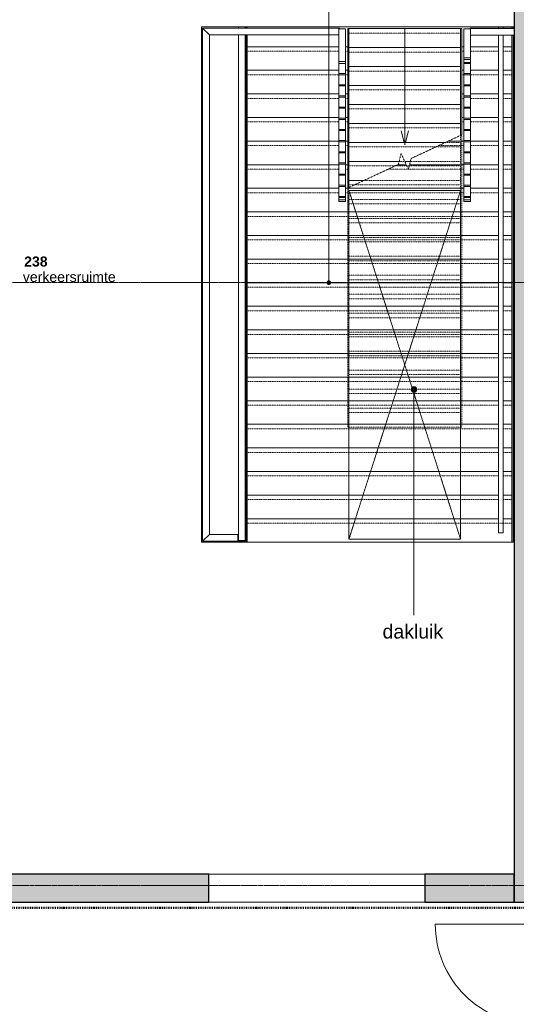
# Model space of a CAD drawing. Header units: millimetres. Extents: x 24169 to 70836, y -5250 to 32049.
# Tile 42 of 46: x 47321 to 51768, y 15135 to 23955. Entities that reach past the tile are written whole.
import ezdxf

# ---------------------------------------------------------------- set-up
doc = ezdxf.new("R2010")
doc.units = ezdxf.units.MM
for name, pattern in [('Dash dot', [15.875, 6.35, -4.7625, 0, -4.7625]), ('dash fine', [1.06, 0.53, -0.53]), ('Hidden', [7.14375, 4.7625, -2.38125]), ('stramien', [22.225, 12.7, -3.175, 3.175, -3.175])]:
    doc.linetypes.add(name, pattern=pattern)
doc.layers.add('00_Algemeen', color=7, linetype='Continuous', lineweight=9, true_color=0x00a600)
for name, color, linetype, lineweight in [('00_Algemeen-50', 7, 'Continuous', 9), ('22_Metselwerk', 7, 'Continuous', 18), ('30_Kozijnen-ramen-deuren', 7, 'Continuous', 9), ('32_Trappen en balustraden', 7, 'Continuous', 9), ('42_Dekvloeren en vloersystemen', 7, 'Continuous', 9), ('Up Arrows', 7, 'Continuous', 9)]:
    doc.layers.add(name, color=color, linetype=linetype, lineweight=lineweight)
doc.styles.add('Arial_1', font='arial.ttf', dxfattribs={"height": 125})
doc.styles.add('Arial_5', font='arial.ttf', dxfattribs={"height": 90})
doc.styles.add('Arial_B', font='arialbd.ttf', dxfattribs={"height": 90})
doc.dimstyles.new('00_AEE_maatvoering_2_5mm', dxfattribs={"dimscale": 304.8, "dimtxt": 127.532425, "dimasz": 0.459318, "dimexe": 0.246063, "dimexo": 0.0625, "dimgap": 0, "dimtad": 1, "dimdec": 0, "dimzin": 0, "dimdsep": 46, "dimtxsty": 'Arial_1', "dimblk1": 'DOTSMALL', "dimblk2": 'DOTSMALL', "dimsah": 1, "dimcen": 0.09, "dimdle": 0.246063, "dimazin": 0, "dimtfac": 1, "dimtdec": 4, "dimtix": 1, "dimtmove": 0, "dimatfit": 3, "dimfxl": 0.246063, "dimfxlon": 1, "dimtvp": 1, "dimtolj": 1, "dimtzin": 0, "dimarcsym": 2})

# ---------------------------------------------------------------- blocks, each defined once
blk = doc.blocks.new('Direct Shape - Basic Wall_NLRS_22_WA_beton prefab 250_gen_AT_800430-1202336-02 tweede verdieping - C')
at = {"layer": '22_Metselwerk', "lineweight": 9}
h = blk.add_hatch(color=256, dxfattribs=at)
h.paths.add_polyline_path([(10850, 125), (2484, 125), (2484, -125), (10850, -125)])
h.paths.add_polyline_path([(950, 125), (0, 125), (0, -125), (950, -125)])
at = {"layer": '22_Metselwerk', "lineweight": 30}
for p, q in [((10850, -125), (10850, 125)), ((2484, -125), (10850, -125))]:
    blk.add_line(p, q, dxfattribs=at)
blk = doc.blocks.new('Direct Shape - Basic Wall_NLRS_22_WA_beton prefab 250_gen_AT_800432-1202338-02 tweede verdieping - C')
at = {"layer": '22_Metselwerk', "lineweight": 9}
h = blk.add_hatch(color=256, dxfattribs=at)
h.paths.add_polyline_path([(2734, 125), (2734, -125), (5450, -125), (5450, 125), (4281.4, 125)])
h.paths.add_polyline_path([(0, 125), (0, -125), (800, -125), (800, 125)])
at = {"layer": '22_Metselwerk', "lineweight": 30}
for p, q in [((800, 125), (0, 125)), ((0, 125), (0, -125)), ((800, -125), (800, 125)), ((2734, 125), (2734, -125)), ((5450, 125), (2734, 125)), ((5450, -125), (5450, 125)), ((0, -125), (800, -125)), ((2734, -125), (5450, -125))]:
    blk.add_line(p, q, dxfattribs=at)
blk = doc.blocks.new('2410-10368 v1 - IFC-model constructie _zonder onderbouw_ _MM21228__ifc-1-02 tweede verdieping - C')
at = {"layer": '22_Metselwerk', "lineweight": 9}
for name, p, rotation in [('Direct Shape - Basic Wall_NLRS_22_WA_beton prefab 250_gen_AT_800430-1202336-02 tweede verdieping - C', (21625, 26900), 270), ('Direct Shape - Basic Wall_NLRS_22_WA_beton prefab 250_gen_AT_800432-1202338-02 tweede verdieping - C', (21500, 16175), 180)]:
    blk.add_blockref(name, p, dxfattribs=dict(at, rotation=rotation))
blk = doc.blocks.new('Railing - staal 10x60-4884645-02 tweede verdieping - C')
at = {"layer": '32_Trappen en balustraden'}
for p, q in [((-30, 5), (-30, 0)), ((30, 5), (25, 5)), ((30, 0), (30, 5))]:
    blk.add_line(p, q, dxfattribs=at)
blk = doc.blocks.new('Railing - staal 10x60-V1-02 tweede verdieping - C')
at = {"layer": '32_Trappen en balustraden'}
for p, q in [((21.9, -5), (30, -5)), ((30, -5), (30, 0))]:
    blk.add_line(p, q, dxfattribs=at)
blk = doc.blocks.new('Railing - Railing-1025878-02 tweede verdieping - C')
at = {"layer": '32_Trappen en balustraden'}
for p, q in [((18770, 23820.7), (18710, 23880.7)), ((18710, 23880.7), (18710, 19285)), ((19930, 23880.7), (18710, 23880.7)), ((18770, 19345), (18770, 23820.7)), ((18770, 23820.7), (19930, 23820.7)), ((19930, 23880.7), (19930, 23872.6)), ((18770, 19345), (18710, 19285)), ((19025, 19345), (18770, 19345)), ((19025, 19345), (19025, 19285)), ((18710, 19285), (19025, 19285))]:
    blk.add_line(p, q, dxfattribs=at)
for name, p, rotation in [('Railing - staal 10x60-V1-02 tweede verdieping - C', (19930, 23850.7), 89.9999999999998), ('Railing - staal 10x60-4884645-02 tweede verdieping - C', (19025, 19315), 270)]:
    blk.add_blockref(name, p, dxfattribs=dict(rotation=rotation))
blk = doc.blocks.new('Railing - staal 10x60-4884666-02 tweede verdieping - C')
at = {"layer": '32_Trappen en balustraden'}
for p, q in [((30, 5), (21.9, 5)), ((30, -5), (30, 5)), ((25, -5), (30, -5))]:
    blk.add_line(p, q, dxfattribs=at)
blk = doc.blocks.new('Railing - staal 10x60-V49-02 tweede verdieping - C')
at = {"layer": '32_Trappen en balustraden'}
for p, q in [((30, 5), (25, 5)), ((30, 0), (30, 5))]:
    blk.add_line(p, q, dxfattribs=at)
blk = doc.blocks.new('Railing - staal 10x60-V50-02 tweede verdieping - C')
at = {"layer": '32_Trappen en balustraden'}
for p, q in [((30, 5), (25, 5)), ((30, -5), (30, 5)), ((25, -5), (30, -5))]:
    blk.add_line(p, q, dxfattribs=at)
blk = doc.blocks.new('Railing - Railing-4277767-02 tweede verdieping - C')
at = {"layer": '32_Trappen en balustraden'}
for p, q in [((21110, 23872.6), (21110, 23875.7)), ((21500, 23875.7), (21110, 23875.7)), ((21110, 23815.7), (21500, 23815.7)), ((21202.5, 23880.7), (21115, 23880.7)), ((21300, 23880.7), (21212.5, 23880.7)), ((21397.5, 23880.7), (21310, 23880.7)), ((21495, 23880.7), (21407.5, 23880.7))]:
    blk.add_line(p, q, dxfattribs=at)
at = {"rotation": 90}
for name, p in [('Railing - staal 10x60-4884666-02 tweede verdieping - C', (21110, 23850.7)), ('Railing - staal 10x60-V50-02 tweede verdieping - C', (21207.5, 23850.7)), ('Railing - staal 10x60-V50-02 tweede verdieping - C', (21305, 23850.7)), ('Railing - staal 10x60-V50-02 tweede verdieping - C', (21402.5, 23850.7)), ('Railing - staal 10x60-V49-02 tweede verdieping - C', (21500, 23850.7))]:
    blk.add_blockref(name, p, dxfattribs=at)
blk = doc.blocks.new('34_AEE_balustrade naar dakluik2 - 34_AEE_balustrade naar dakluik-5072586-02 tweede verdieping - C')
at = {"layer": '30_Kozijnen-ramen-deuren'}
for p, q in [((19930, 23582.1), (19930, 23872.6)), ((19930, 23872.6), (19990, 23872.6)), ((19990, 23872.6), (19990, 23582.1)), ((19930, 23472.6), (19930, 23562.6)), ((19990, 23562.6), (19990, 23472.6)), ((19930, 23372.6), (19930, 23462.6)), ((19990, 23462.6), (19990, 23372.6)), ((19930, 23272.6), (19930, 23362.6)), ((19990, 23362.6), (19990, 23272.6)), ((19930, 23172.6), (19930, 23262.6)), ((19990, 23262.6), (19990, 23172.6)), ((19930, 23072.6), (19930, 23162.6)), ((19990, 23162.6), (19990, 23072.6)), ((19930, 22972.6), (19930, 23062.6)), ((19990, 23062.6), (19990, 22972.6)), ((19930, 22872.6), (19930, 22962.6)), ((19990, 22962.6), (19990, 22872.6)), ((19930, 22772.6), (19930, 22862.6)), ((19990, 22862.6), (19990, 22772.6)), ((19930, 22672.6), (19930, 22762.6)), ((19990, 22762.6), (19990, 22672.6)), ((19930, 22572.6), (19930, 22662.6)), ((19990, 22662.6), (19990, 22572.6)), ((19930, 22472.6), (19930, 22562.6)), ((19990, 22562.6), (19990, 22472.6)), ((19930, 22372.6), (19930, 22462.6)), ((19990, 22462.6), (19990, 22372.6)), ((19930, 22341.9), (19930, 22362.6)), ((19990, 22362.6), (19990, 22341.9))]:
    blk.add_line(p, q, dxfattribs=at)
at = {"layer": '30_Kozijnen-ramen-deuren', "lineweight": 18}
for p, q in [((19930, 23582.1), (19930, 23562.6)), ((19990, 23582.1), (19930, 23582.1)), ((19930, 23562.6), (19990, 23562.6)), ((19990, 23562.6), (19990, 23582.1)), ((19930, 23472.6), (19930, 23462.6)), ((19990, 23472.6), (19930, 23472.6)), ((19930, 23462.6), (19990, 23462.6)), ((19990, 23462.6), (19990, 23472.6)), ((19930, 23372.6), (19930, 23362.6)), ((19990, 23372.6), (19930, 23372.6)), ((19930, 23362.6), (19990, 23362.6)), ((19990, 23362.6), (19990, 23372.6)), ((19930, 23272.6), (19930, 23262.6)), ((19990, 23272.6), (19930, 23272.6)), ((19930, 23262.6), (19990, 23262.6)), ((19990, 23262.6), (19990, 23272.6)), ((19930, 23172.6), (19930, 23162.6)), ((19990, 23172.6), (19930, 23172.6)), ((19930, 23162.6), (19990, 23162.6)), ((19990, 23162.6), (19990, 23172.6)), ((19930, 23072.6), (19930, 23062.6)), ((19990, 23072.6), (19930, 23072.6)), ((19930, 23062.6), (19990, 23062.6)), ((19990, 23062.6), (19990, 23072.6)), ((19930, 22972.6), (19930, 22962.6)), ((19990, 22972.6), (19930, 22972.6)), ((19930, 22962.6), (19990, 22962.6)), ((19990, 22962.6), (19990, 22972.6)), ((19930, 22872.6), (19930, 22862.6)), ((19990, 22872.6), (19930, 22872.6)), ((19930, 22862.6), (19990, 22862.6)), ((19990, 22862.6), (19990, 22872.6)), ((19930, 22772.6), (19930, 22762.6)), ((19990, 22772.6), (19930, 22772.6)), ((19930, 22762.6), (19990, 22762.6)), ((19990, 22762.6), (19990, 22772.6)), ((19930, 22672.6), (19930, 22662.6)), ((19990, 22672.6), (19930, 22672.6)), ((19990, 22662.6), (19990, 22672.6)), ((19930, 22662.6), (19990, 22662.6)), ((19930, 22572.6), (19930, 22562.6)), ((19990, 22572.6), (19930, 22572.6)), ((19930, 22562.6), (19990, 22562.6)), ((19990, 22562.6), (19990, 22572.6)), ((19930, 22472.6), (19930, 22462.6)), ((19990, 22472.6), (19930, 22472.6)), ((19930, 22462.6), (19990, 22462.6)), ((19990, 22462.6), (19990, 22472.6)), ((19930, 22372.6), (19930, 22362.6)), ((19990, 22372.6), (19930, 22372.6)), ((19930, 22362.6), (19990, 22362.6)), ((19930, 22341.9), (19930, 22328.2)), ((19990, 22341.9), (19930, 22341.9)), ((19930, 22328.2), (19990, 22328.2)), ((19990, 22362.6), (19990, 22372.6)), ((19990, 22328.2), (19990, 22341.9))]:
    blk.add_line(p, q, dxfattribs=at)
blk = doc.blocks.new('30_AEE_VO_draairichting - 30_AEE_VO_draairichting-8193446-02 tweede verdieping - C')
at = {"layer": '30_Kozijnen-ramen-deuren'}
blk.add_line((-450, -900), (-450, 0), dxfattribs=at)
blk.add_arc((-450, 0), 900, 270, 0, dxfattribs=at)
blk = doc.blocks.new('34_AEE_balustrade naar dakluik1 - 34_AEE_balustrade naar dakluik-8043698-02 tweede verdieping - C')
at = {"layer": '30_Kozijnen-ramen-deuren'}
for p, q in [((21050, 23872.6), (21110, 23872.6)), ((21050, 23613.8), (21050, 23872.6)), ((21110, 23872.6), (21110, 23613.8)), ((21050, 23572.6), (21050, 23600.1)), ((21050, 23472.6), (21050, 23562.6)), ((21110, 23600.1), (21110, 23572.6)), ((21110, 23562.6), (21110, 23472.6)), ((21050, 23372.6), (21050, 23462.6)), ((21110, 23462.6), (21110, 23372.6)), ((21050, 23272.6), (21050, 23362.6)), ((21110, 23362.6), (21110, 23272.6)), ((21050, 23172.6), (21050, 23262.6)), ((21110, 23262.6), (21110, 23172.6)), ((21050, 23072.6), (21050, 23162.6)), ((21110, 23162.6), (21110, 23072.6)), ((21050, 22972.6), (21050, 23062.6)), ((21110, 23062.6), (21110, 22972.6)), ((21050, 22872.6), (21050, 22962.6)), ((21110, 22962.6), (21110, 22872.6)), ((21050, 22772.6), (21050, 22862.6)), ((21110, 22862.6), (21110, 22772.6)), ((21050, 22672.6), (21050, 22762.6)), ((21110, 22762.6), (21110, 22672.6)), ((21050, 22572.6), (21050, 22662.6)), ((21110, 22662.6), (21110, 22572.6)), ((21050, 22472.6), (21050, 22562.6)), ((21110, 22562.6), (21110, 22472.6)), ((21050, 22372.6), (21050, 22462.6)), ((21110, 22462.6), (21110, 22372.6)), ((21050, 22341.9), (21050, 22362.6)), ((21110, 22362.6), (21110, 22341.9))]:
    blk.add_line(p, q, dxfattribs=at)
at = {"layer": '30_Kozijnen-ramen-deuren', "lineweight": 18}
for p, q in [((21110, 23613.8), (21050, 23613.8)), ((21050, 23613.8), (21050, 23600.1)), ((21050, 23600.1), (21110, 23600.1)), ((21110, 23572.6), (21050, 23572.6)), ((21050, 23572.6), (21050, 23562.6)), ((21050, 23562.6), (21110, 23562.6)), ((21110, 23600.1), (21110, 23613.8)), ((21110, 23562.6), (21110, 23572.6)), ((21110, 23472.6), (21050, 23472.6)), ((21050, 23472.6), (21050, 23462.6)), ((21050, 23462.6), (21110, 23462.6)), ((21110, 23462.6), (21110, 23472.6)), ((21110, 23372.6), (21050, 23372.6)), ((21050, 23372.6), (21050, 23362.6)), ((21050, 23362.6), (21110, 23362.6)), ((21110, 23362.6), (21110, 23372.6)), ((21110, 23272.6), (21050, 23272.6)), ((21050, 23272.6), (21050, 23262.6)), ((21050, 23262.6), (21110, 23262.6)), ((21110, 23262.6), (21110, 23272.6)), ((21110, 23172.6), (21050, 23172.6)), ((21050, 23172.6), (21050, 23162.6)), ((21050, 23162.6), (21110, 23162.6)), ((21110, 23162.6), (21110, 23172.6)), ((21110, 23072.6), (21050, 23072.6)), ((21050, 23072.6), (21050, 23062.6)), ((21050, 23062.6), (21110, 23062.6)), ((21110, 23062.6), (21110, 23072.6)), ((21110, 22972.6), (21050, 22972.6)), ((21050, 22972.6), (21050, 22962.6)), ((21050, 22962.6), (21110, 22962.6)), ((21110, 22962.6), (21110, 22972.6)), ((21110, 22872.6), (21050, 22872.6)), ((21050, 22872.6), (21050, 22862.6)), ((21050, 22862.6), (21110, 22862.6)), ((21110, 22862.6), (21110, 22872.6)), ((21110, 22772.6), (21050, 22772.6)), ((21050, 22772.6), (21050, 22762.6)), ((21050, 22762.6), (21110, 22762.6)), ((21110, 22762.6), (21110, 22772.6)), ((21110, 22672.6), (21050, 22672.6)), ((21050, 22672.6), (21050, 22662.6)), ((21110, 22662.6), (21110, 22672.6)), ((21050, 22662.6), (21110, 22662.6)), ((21110, 22572.6), (21050, 22572.6)), ((21050, 22572.6), (21050, 22562.6)), ((21050, 22562.6), (21110, 22562.6)), ((21110, 22562.6), (21110, 22572.6)), ((21110, 22472.6), (21050, 22472.6)), ((21050, 22472.6), (21050, 22462.6)), ((21050, 22462.6), (21110, 22462.6)), ((21110, 22462.6), (21110, 22472.6)), ((21110, 22372.6), (21050, 22372.6)), ((21050, 22372.6), (21050, 22362.6)), ((21050, 22362.6), (21110, 22362.6)), ((21110, 22341.9), (21050, 22341.9)), ((21050, 22341.9), (21050, 22328.2)), ((21050, 22328.2), (21110, 22328.2)), ((21110, 22362.6), (21110, 22372.6)), ((21110, 22328.2), (21110, 22341.9))]:
    blk.add_line(p, q, dxfattribs=at)
blk = doc.blocks.new('Railing - Railing-8048303-02 tweede verdieping - C')
at = {"layer": '32_Trappen en balustraden'}
for p, q in [((21360, 23890), (21360, 23880.7)), ((21360, 23815.7), (21360, 19485.6)), ((21400, 23890), (21400, 23880.7)), ((21400, 23815.7), (21400, 19485.6)), ((21360, 19485.6), (21360, 19358.8)), ((21400, 19485.6), (21400, 19358.8)), ((21400, 19358.8), (21360, 19358.8))]:
    blk.add_line(p, q, dxfattribs=at)
blk = doc.blocks.new('Railing - staal 10x60-V52-02 tweede verdieping - C')
at = {"layer": '32_Trappen en balustraden'}
for p, q in [((-30, 0), (-30, -5)), ((-30, -5), (30, -5)), ((30, -5), (30, 0))]:
    blk.add_line(p, q, dxfattribs=at)
blk = doc.blocks.new('Railing - Railing-8048310-02 tweede verdieping - C')
at = {"layer": '32_Trappen en balustraden'}
for p, q in [((19030, 23890), (19030, 23880.7)), ((19030, 23820.7), (19030, 19485.6)), ((19090, 23890), (19090, 23880.7)), ((19090, 23820.7), (19090, 19485.6)), ((19030, 19485.6), (19030, 19290)), ((19090, 19485.6), (19090, 19290)), ((19090, 19290), (19030, 19290))]:
    blk.add_line(p, q, dxfattribs=at)
blk.add_blockref('Railing - staal 10x60-V52-02 tweede verdieping - C', (19060, 19290))
blk = doc.blocks.new('DIMBLOCK157-02 tweede verdieping - C')
at = {"layer": '00_Algemeen-50', "transparency": 16777216}
h = blk.add_hatch(color=256, dxfattribs=at)
edge = h.paths.add_edge_path()
edge.add_arc((50089.6, 26900), 17.5, 0, 360)
h = blk.add_hatch(color=256, dxfattribs=at)
edge = h.paths.add_edge_path()
edge.add_arc((50089.6, 21600), 17.5, 0, 360)
for p, q in [((50089.6, 26900), (50014.6, 26900)), ((50089.6, 21600), (50089.6, 26900)), ((50089.6, 26900), (50164.6, 26900)), ((50089.6, 21600), (50014.6, 21600)), ((50089.6, 21600), (50164.6, 21600))]:
    blk.add_line(p, q, dxfattribs=at)
for centre in [(50089.6, 26900), (50089.6, 21600)]:
    blk.add_circle(centre, 17.5, dxfattribs=at)
at = {"layer": '00_Algemeen-50', "color": 0, "transparency": 16777216, "insert": (49927.3, 24057.7), "char_height": 125, "width": 461.471, "attachment_point": 1, "rotation": 90, "line_spacing_factor": 0.941778, "style": 'Arial_1'}
blk.add_mtext('5300', dxfattribs=at)
blk = doc.blocks.new('_DotSmall')
at = {"color": 0, "linetype": 'ByBlock', "const_width": 0.5}
blk.add_lwpolyline([(-0.0625, 0, 1), (0.0625, 0, 1)], format="xyb", close=True, dxfattribs=at)

msp = doc.modelspace()

# ---------------------------------------------------------------- hatches: boundary and pattern name
at = {"layer": '00_Algemeen', "lineweight": 18}
h = msp.add_hatch(color=7, dxfattribs=at)
edge = h.paths.add_edge_path()
edge.add_arc((50851.5, 20643.3), 25, 0, 360)

# ---------------------------------------------------------------- linework, layer by layer
at = {"layer": '00_Algemeen', "color": 7, "linetype": 'Hidden'}
for p, q in [((51269.1, 19301.2), (50269.1, 22426.2)), ((50269.1, 19301.2), (51269.1, 22426.2)), ((51269.1, 22426.2), (50269.1, 22426.2)), ((50269.1, 22426.2), (50269.1, 19301.2)), ((51269.1, 19301.2), (51269.1, 22426.2)), ((50269.1, 19301.2), (51269.1, 19301.2)), ((49015.4, 16300), (50949.4, 16300)), ((50949.4, 16050), (49015.4, 16050))]:
    msp.add_line(p, q, dxfattribs=at)
at = {"layer": '00_Algemeen', "color": 150, "linetype": 'stramien', "true_color": 0x0080ff}
for p, q in [((68718, 21600), (24734, 21600)), ((68718, 16200), (24734, 16200))]:
    msp.add_line(p, q, dxfattribs=at)
at = {"layer": '00_Algemeen', "color": 7, "lineweight": 18}
msp.add_line((50851.5, 20643.3), (50851.5, 18620.9), dxfattribs=at)
at = {"layer": '00_Algemeen', "color": 5, "linetype": 'Dash dot', "lineweight": 50, "true_color": 0x0000ff}
msp.add_line((51959.4, 16000), (46364.4, 16000), dxfattribs=at)
at = {"layer": '00_Algemeen', "color": 7, "lineweight": 18}
msp.add_circle((50851.5, 20643.3), 25, dxfattribs=at)
at = {"layer": '32_Trappen en balustraden'}
for p, q in [((49349.4, 23890), (49349.4, 23880.7)), ((49349.4, 23820.7), (49349.4, 19274.2)), ((49359.4, 23890), (49359.4, 23880.7)), ((49359.4, 23820.7), (49359.4, 23713.6)), ((50269.4, 23875.7), (50259.4, 23875.7)), ((50259.4, 23875.7), (50259.4, 22447.9)), ((50269.4, 23875.7), (50269.4, 23705.7)), ((51269.4, 23875.7), (50269.4, 23875.7)), ((51279.4, 23875.7), (51269.4, 23875.7)), ((51269.4, 23875.7), (51269.4, 23705.7)), ((51279.4, 23875.7), (51279.4, 22923.5)), ((51729.4, 23890), (51729.4, 23880.7)), ((51729.4, 23815.7), (51729.4, 23713.6)), ((51739.4, 23890), (51739.4, 23880.7)), ((51739.4, 23815.7), (51739.4, 19274.2)), ((49359.4, 23713.6), (49359.4, 23502.2)), ((50179.4, 23713.6), (49359.4, 23713.6)), ((50259.4, 23713.6), (50239.4, 23713.6)), ((50269.4, 23705.7), (50269.4, 23535.7)), ((51269.4, 23705.7), (50269.4, 23705.7)), ((51269.4, 23705.7), (51269.4, 23535.7)), ((51299.4, 23713.6), (51279.4, 23713.6)), ((51609.4, 23713.6), (51359.4, 23713.6)), ((51729.4, 23713.6), (51649.4, 23713.6)), ((51729.4, 23713.6), (51729.4, 23502.2)), ((49359.4, 23502.2), (49359.4, 23290.8)), ((50179.4, 23502.2), (49359.4, 23502.2)), ((50259.4, 23502.2), (50239.4, 23502.2)), ((50269.4, 23535.7), (50269.4, 23365.7)), ((51269.4, 23535.7), (50269.4, 23535.7)), ((51269.4, 23535.7), (51269.4, 23365.7)), ((51299.4, 23502.2), (51279.4, 23502.2)), ((51609.4, 23502.2), (51359.4, 23502.2)), ((51729.4, 23502.2), (51649.4, 23502.2)), ((51729.4, 23502.2), (51729.4, 23290.8)), ((49359.4, 23290.8), (49359.4, 23079.4)), ((50179.4, 23290.8), (49359.4, 23290.8)), ((50259.4, 23290.8), (50239.4, 23290.8)), ((50269.4, 23365.7), (50269.4, 23195.7)), ((51269.4, 23365.7), (50269.4, 23365.7)), ((51269.4, 23365.7), (51269.4, 23195.7)), ((51299.4, 23290.8), (51279.4, 23290.8)), ((51609.4, 23290.8), (51359.4, 23290.8)), ((51729.4, 23290.8), (51649.4, 23290.8)), ((51729.4, 23290.8), (51729.4, 23079.4)), ((50269.4, 23195.7), (50269.4, 23025.7)), ((51269.4, 23195.7), (50269.4, 23195.7)), ((51269.4, 23195.7), (51269.4, 23025.7)), ((49359.4, 23079.4), (49359.4, 22868)), ((50179.4, 23079.4), (49359.4, 23079.4)), ((50259.4, 23079.4), (50239.4, 23079.4)), ((50269.4, 23025.7), (50269.4, 22855.7)), ((51269.4, 23025.7), (50269.4, 23025.7)), ((51269.4, 23025.7), (51269.4, 22918.9)), ((51299.4, 23079.4), (51279.4, 23079.4)), ((51609.4, 23079.4), (51359.4, 23079.4)), ((51729.4, 23079.4), (51649.4, 23079.4)), ((51729.4, 23079.4), (51729.4, 22868)), ((49359.4, 22868), (49359.4, 22656.6)), ((50179.4, 22868), (49359.4, 22868)), ((50259.4, 22868), (50239.4, 22868)), ((50269.4, 22855.7), (50269.4, 22685.7)), ((51134, 22855.7), (50269.4, 22855.7)), ((51299.4, 22868), (51160.3, 22868)), ((51609.4, 22868), (51359.4, 22868)), ((51729.4, 22868), (51649.4, 22868)), ((51729.4, 22868), (51729.4, 22656.6)), ((50269.4, 22685.7), (50269.4, 22515.7)), ((50719.2, 22685.7), (50269.4, 22685.7)), ((50819.6, 22685.7), (50769.4, 22685.7)), ((49359.4, 22656.6), (49359.4, 22445.2)), ((50179.4, 22656.6), (49359.4, 22656.6)), ((50259.4, 22656.6), (50239.4, 22656.6)), ((50783, 22656.6), (50707, 22656.6)), ((51299.4, 22656.6), (50812.5, 22656.6)), ((51609.4, 22656.6), (51359.4, 22656.6)), ((51729.4, 22656.6), (51649.4, 22656.6)), ((51729.4, 22656.6), (51729.4, 22445.2)), ((50269.4, 22515.7), (50269.4, 22452.6)), ((50404.8, 22515.7), (50269.4, 22515.7)), ((49359.4, 22445.2), (49359.4, 22233.8)), ((50179.4, 22445.2), (49359.4, 22445.2)), ((51299.4, 22445.2), (50239.4, 22445.2)), ((51609.4, 22445.2), (51359.4, 22445.2)), ((51729.4, 22445.2), (51649.4, 22445.2)), ((51729.4, 22445.2), (51729.4, 22233.8)), ((49359.4, 22233.8), (49359.4, 22022.4)), ((51609.4, 22233.8), (49359.4, 22233.8)), ((51729.4, 22233.8), (51649.4, 22233.8)), ((51729.4, 22233.8), (51729.4, 22022.4)), ((49359.4, 22022.4), (49359.4, 21811)), ((51609.4, 22022.4), (49359.4, 22022.4)), ((51729.4, 22022.4), (51649.4, 22022.4)), ((51729.4, 22022.4), (51729.4, 21811)), ((49359.4, 21811), (49359.4, 21599.6)), ((51609.4, 21811), (49359.4, 21811)), ((51729.4, 21811), (51649.4, 21811)), ((51729.4, 21811), (51729.4, 21599.6)), ((49359.4, 21599.6), (49359.4, 21388.2)), ((51609.4, 21599.6), (49359.4, 21599.6)), ((51729.4, 21599.6), (51649.4, 21599.6)), ((51729.4, 21599.6), (51729.4, 21388.2)), ((49359.4, 21388.2), (49359.4, 21176.8)), ((51609.4, 21388.2), (49359.4, 21388.2)), ((51729.4, 21388.2), (51649.4, 21388.2)), ((51729.4, 21388.2), (51729.4, 21176.8)), ((49359.4, 21176.8), (49359.4, 20965.4)), ((51609.4, 21176.8), (49359.4, 21176.8)), ((51729.4, 21176.8), (51649.4, 21176.8)), ((51729.4, 21176.8), (51729.4, 20965.4)), ((49359.4, 20965.4), (49359.4, 20754)), ((51609.4, 20965.4), (49359.4, 20965.4)), ((51729.4, 20965.4), (51649.4, 20965.4)), ((51729.4, 20965.4), (51729.4, 20754)), ((49359.4, 20754), (49359.4, 20542.6)), ((51609.4, 20754), (49359.4, 20754)), ((51729.4, 20754), (51649.4, 20754)), ((51729.4, 20754), (51729.4, 20542.6)), ((49359.4, 20542.6), (49359.4, 20331.2)), ((51609.4, 20542.6), (49359.4, 20542.6)), ((51729.4, 20542.6), (51649.4, 20542.6)), ((51729.4, 20542.6), (51729.4, 20331.2)), ((49359.4, 20331.2), (49359.4, 20119.8)), ((51609.4, 20331.2), (49359.4, 20331.2)), ((51729.4, 20331.2), (51649.4, 20331.2)), ((51729.4, 20331.2), (51729.4, 20119.8)), ((49359.4, 20119.8), (49359.4, 19908.4)), ((51609.4, 20119.8), (49359.4, 20119.8)), ((51729.4, 20119.8), (51649.4, 20119.8)), ((51729.4, 20119.8), (51729.4, 19908.4)), ((49359.4, 19908.4), (49359.4, 19697)), ((51609.4, 19908.4), (49359.4, 19908.4)), ((51729.4, 19908.4), (51649.4, 19908.4)), ((51729.4, 19908.4), (51729.4, 19697)), ((49359.4, 19697), (49359.4, 19485.6)), ((51609.4, 19697), (49359.4, 19697)), ((51729.4, 19697), (51649.4, 19697)), ((51729.4, 19697), (51729.4, 19485.6)), ((49359.4, 19485.6), (49359.4, 19274.2)), ((51609.4, 19485.6), (49359.4, 19485.6)), ((51729.4, 19485.6), (51649.4, 19485.6)), ((51729.4, 19485.6), (51729.4, 19274.2)), ((49349.4, 19274.2), (49359.4, 19274.2)), ((51729.4, 19274.2), (49359.4, 19274.2)), ((51729.4, 19274.2), (51739.4, 19274.2))]:
    msp.add_line(p, q, dxfattribs=at)
at = {"layer": '32_Trappen en balustraden', "linetype": 'dash fine'}
for p, q in [((51269.4, 23835.7), (50269.4, 23835.7)), ((50179.4, 23673.6), (49359.4, 23673.6)), ((50259.4, 23673.6), (50239.4, 23673.6)), ((51269.4, 23665.7), (50269.4, 23665.7)), ((51299.4, 23673.6), (51279.4, 23673.6)), ((51609.4, 23673.6), (51359.4, 23673.6)), ((51729.4, 23673.6), (51649.4, 23673.6)), ((50179.4, 23462.2), (49359.4, 23462.2)), ((50259.4, 23462.2), (50239.4, 23462.2)), ((51269.4, 23495.7), (50269.4, 23495.7)), ((51299.4, 23462.2), (51279.4, 23462.2)), ((51609.4, 23462.2), (51359.4, 23462.2)), ((51729.4, 23462.2), (51649.4, 23462.2)), ((51269.4, 23325.7), (50269.4, 23325.7)), ((50179.4, 23250.8), (49359.4, 23250.8)), ((50259.4, 23250.8), (50239.4, 23250.8)), ((51299.4, 23250.8), (51279.4, 23250.8)), ((51609.4, 23250.8), (51359.4, 23250.8)), ((51729.4, 23250.8), (51649.4, 23250.8)), ((51269.4, 23155.7), (50269.4, 23155.7)), ((50179.4, 23039.4), (49359.4, 23039.4)), ((50259.4, 23039.4), (50239.4, 23039.4)), ((51299.4, 23039.4), (51279.4, 23039.4)), ((51609.4, 23039.4), (51359.4, 23039.4)), ((51729.4, 23039.4), (51649.4, 23039.4)), ((51269.4, 22985.7), (50269.4, 22985.7)), ((50826, 22712.1), (51279.4, 22923.5)), ((51269.4, 22918.9), (51269.4, 20305.7)), ((51279.4, 22923.5), (51279.4, 20305.7)), ((50179.4, 22828), (49359.4, 22828)), ((50259.4, 22828), (50239.4, 22828)), ((51048.2, 22815.7), (50269.4, 22815.7)), ((50712.7, 22659.3), (50736.4, 22756.5)), ((50736.4, 22756.5), (50802.4, 22614.9)), ((51299.4, 22828), (51074.5, 22828)), ((51609.4, 22828), (51359.4, 22828)), ((51729.4, 22828), (51649.4, 22828)), ((50802.4, 22614.9), (50826, 22712.1)), ((50179.4, 22616.6), (49359.4, 22616.6)), ((50259.4, 22616.6), (50239.4, 22616.6)), ((50259.4, 22447.9), (50712.7, 22659.3)), ((50683.6, 22645.7), (50269.4, 22645.7)), ((50801.6, 22616.6), (50621.2, 22616.6)), ((50809.9, 22645.7), (50788, 22645.7)), ((51299.4, 22616.6), (50802.8, 22616.6)), ((51609.4, 22616.6), (51359.4, 22616.6)), ((51729.4, 22616.6), (51649.4, 22616.6)), ((50179.4, 22405.2), (49359.4, 22405.2)), ((51299.4, 22405.2), (50239.4, 22405.2)), ((50259.4, 22447.9), (50259.4, 20305.7)), ((50319, 22475.7), (50269.4, 22475.7)), ((50269.4, 22452.6), (50269.4, 20305.7)), ((51609.4, 22405.2), (51359.4, 22405.2)), ((51729.4, 22405.2), (51649.4, 22405.2)), ((51609.4, 22193.8), (49359.4, 22193.8)), ((51729.4, 22193.8), (51649.4, 22193.8)), ((51609.4, 21982.4), (49359.4, 21982.4)), ((51729.4, 21982.4), (51649.4, 21982.4)), ((51609.4, 21771), (49359.4, 21771)), ((51729.4, 21771), (51649.4, 21771)), ((51609.4, 21559.6), (49359.4, 21559.6)), ((51729.4, 21559.6), (51649.4, 21559.6)), ((51609.4, 21348.2), (49359.4, 21348.2)), ((51729.4, 21348.2), (51649.4, 21348.2)), ((51609.4, 21136.8), (49359.4, 21136.8)), ((51729.4, 21136.8), (51649.4, 21136.8)), ((51609.4, 20925.4), (49359.4, 20925.4)), ((51729.4, 20925.4), (51649.4, 20925.4)), ((51609.4, 20714), (49359.4, 20714)), ((51729.4, 20714), (51649.4, 20714)), ((51609.4, 20502.6), (49359.4, 20502.6)), ((51729.4, 20502.6), (51649.4, 20502.6)), ((51609.4, 20291.2), (49359.4, 20291.2)), ((50259.4, 20305.7), (50269.4, 20305.7)), ((51269.4, 20305.7), (51279.4, 20305.7)), ((51729.4, 20291.2), (51649.4, 20291.2)), ((51609.4, 20079.8), (49359.4, 20079.8)), ((51729.4, 20079.8), (51649.4, 20079.8)), ((51609.4, 19868.4), (49359.4, 19868.4)), ((51729.4, 19868.4), (51649.4, 19868.4)), ((51609.4, 19657), (49359.4, 19657)), ((51729.4, 19657), (51649.4, 19657)), ((51729.4, 19445.6), (49359.4, 19445.6))]:
    msp.add_line(p, q, dxfattribs=at)
at = {"layer": '32_Trappen en balustraden', "color": 9, "linetype": 'dash fine', "true_color": 0xc0c0c0}
for p, q in [((51269.4, 22855.7), (51134, 22855.7)), ((51269.4, 22815.7), (51048.2, 22815.7)), ((50769.4, 22685.7), (50719.2, 22685.7)), ((51269.4, 22685.7), (50819.6, 22685.7)), ((50788, 22645.7), (50683.6, 22645.7)), ((51269.4, 22645.7), (50809.9, 22645.7)), ((51269.4, 22515.7), (50404.8, 22515.7)), ((51269.4, 22475.7), (50319, 22475.7)), ((51269.4, 22345.7), (50269.4, 22345.7)), ((51269.4, 22305.7), (50269.4, 22305.7)), ((51269.4, 22175.7), (50269.4, 22175.7)), ((51269.4, 22135.7), (50269.4, 22135.7)), ((51269.4, 22005.7), (50269.4, 22005.7)), ((51269.4, 21965.7), (50269.4, 21965.7)), ((51269.4, 21835.7), (50269.4, 21835.7)), ((51269.4, 21795.7), (50269.4, 21795.7)), ((51269.4, 21665.7), (50269.4, 21665.7)), ((51269.4, 21625.7), (50269.4, 21625.7)), ((51269.4, 21495.7), (50269.4, 21495.7)), ((51269.4, 21455.7), (50269.4, 21455.7)), ((51269.4, 21325.7), (50269.4, 21325.7)), ((51269.4, 21285.7), (50269.4, 21285.7)), ((51269.4, 21155.7), (50269.4, 21155.7)), ((51269.4, 21115.7), (50269.4, 21115.7)), ((51269.4, 20985.7), (50269.4, 20985.7)), ((51269.4, 20945.7), (50269.4, 20945.7)), ((51269.4, 20815.7), (50269.4, 20815.7)), ((51269.4, 20775.7), (50269.4, 20775.7)), ((51269.4, 20645.7), (50269.4, 20645.7)), ((51269.4, 20605.7), (50269.4, 20605.7)), ((51269.4, 20475.7), (50269.4, 20475.7)), ((51269.4, 20435.7), (50269.4, 20435.7)), ((51269.4, 20305.7), (50269.4, 20305.7))]:
    msp.add_line(p, q, dxfattribs=at)
at = {"layer": '42_Dekvloeren en vloersystemen'}
for p, q in [((48949.4, 19275), (48949.4, 23890)), ((48949.4, 23890), (51749.4, 23890)), ((51749.4, 19275), (48949.4, 19275))]:
    msp.add_line(p, q, dxfattribs=at)
at = {"layer": 'Up Arrows'}
for p, q in [((50769.4, 23875.7), (50769.4, 23705.7)), ((50769.4, 23705.7), (50769.4, 23535.7)), ((50769.4, 23535.7), (50769.4, 23365.7)), ((50769.4, 23365.7), (50769.4, 23195.7)), ((50769.4, 23195.7), (50769.4, 23025.7)), ((50769.4, 23025.7), (50769.4, 22855.7)), ((50764, 22855.7), (50735.9, 22960.7)), ((50774.8, 22855.7), (50802.9, 22960.7)), ((50769.4, 22855.7), (50769.4, 22835.7))]:
    msp.add_line(p, q, dxfattribs=at)

# ---------------------------------------------------------------- block references
at = {"lineweight": 5}
msp.add_blockref('2410-10368 v1 - IFC-model constructie _zonder onderbouw_ _MM21228__ifc-1-02 tweede verdieping - C', (30249.4, 0), dxfattribs=at)
at = {"layer": '30_Kozijnen-ramen-deuren'}
for name in ['34_AEE_balustrade naar dakluik2 - 34_AEE_balustrade naar dakluik-5072586-02 tweede verdieping - C', '34_AEE_balustrade naar dakluik1 - 34_AEE_balustrade naar dakluik-8043698-02 tweede verdieping - C']:
    msp.add_blockref(name, (30249.4, 0), dxfattribs=at)
at = {"layer": '30_Kozijnen-ramen-deuren', "rotation": 270.0000000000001}
msp.add_blockref('30_AEE_VO_draairichting - 30_AEE_VO_draairichting-8193446-02 tweede verdieping - C', (51942.4, 15404), dxfattribs=at)
at = {"layer": '32_Trappen en balustraden'}
for name in ['Railing - Railing-1025878-02 tweede verdieping - C', 'Railing - Railing-8048310-02 tweede verdieping - C', 'Railing - Railing-4277767-02 tweede verdieping - C', 'Railing - Railing-8048303-02 tweede verdieping - C']:
    msp.add_blockref(name, (30249.4, 0), dxfattribs=at)

# ---------------------------------------------------------------- texts
at = {"layer": '00_Algemeen', "color": 7, "char_height": 90, "attachment_point": 1}
for s, insert, width, style in [('238', (47361.2, 21834), 252.532, 'Arial_B'), ('verkeersruimte', (47349.2, 21696.2), 958.017, 'Arial_5')]:
    msp.add_mtext(s, dxfattribs=dict(at, insert=insert, width=width, style=style))
at = {"layer": '00_Algemeen', "color": 7, "lineweight": 18, "insert": (50570.2, 18537.1), "char_height": 125, "width": 649.367, "attachment_point": 1, "style": 'Arial_1'}
msp.add_mtext('dakluik', dxfattribs=at)

# ---------------------------------------------------------------- dimensions: what is measured, and where the dimension line sits
at = {"layer": '00_Algemeen', "color": 7}
dim = msp.add_linear_dim(base=(50089.6, 26900), p1=(50014.6, 21600), p2=(50164.6, 26900), angle=90, dimstyle='00_AEE_maatvoering_2_5mm', override={"dimpost": '<>', "dimfxl": 5302.122217}, dxfattribs=at)
dim.commit()
dim.dimension.update_dxf_attribs({"geometry": 'DIMBLOCK157-02 tweede verdieping - C', "text_midpoint": (50025.8, 24250)})

doc.saveas('drawing.dxf')
